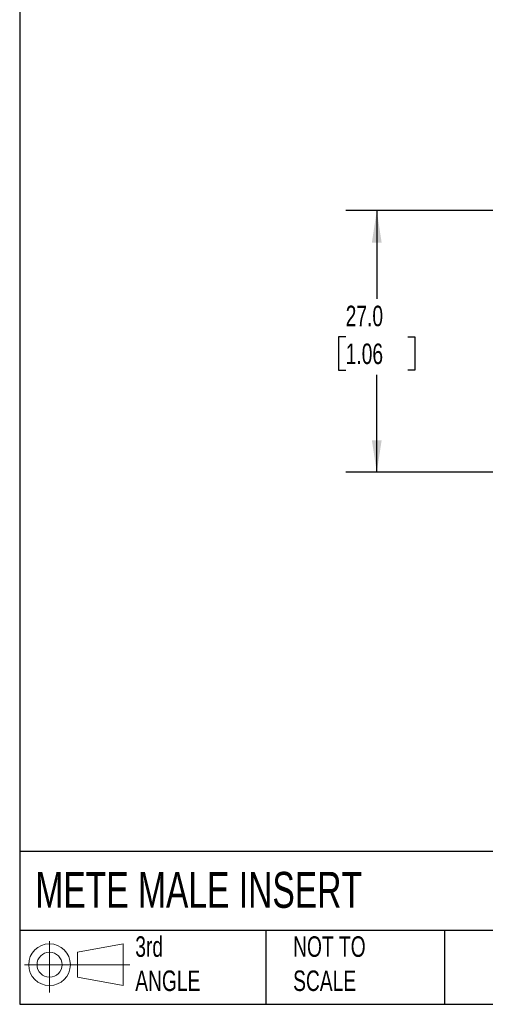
# Model space of a CAD drawing. Header units: millimetres. Extents: x 6 to 273, y 6 to 210.
# Tile 1 of 9: x 6 to 54, y 6 to 108. Entities that reach past the tile are written whole.
import ezdxf

# ---------------------------------------------------------------- set-up
doc = ezdxf.new("R2010")
doc.units = ezdxf.units.MM
doc.linetypes.add('SLD-Solid', pattern=[0])
doc.layers.add('DIMENSIONS', color=140, linetype='SLD-Solid', lineweight=25)
doc.layers.add('TEXT', color=140, linetype='SLD-Solid', lineweight=25)
doc.layers.add('SLD-DEFPOINTS', color=7, linetype='Continuous')
doc.styles.add('SLDTEXTSTYLE0', font='TXT', dxfattribs={"width": 0.7})
doc.dimstyles.new('SLDDIMSTYLE0', dxfattribs={"dimtxt": 2.158008, "dimasz": 3.302, "dimexe": 0, "dimexo": 0.0625, "dimgap": 0.539502, "dimtad": 0, "dimtih": 1, "dimtoh": 1, "dimrnd": 1e-09, "dimzin": 4, "dimdsep": 46, "dimtxsty": 'SLDTEXTSTYLE0', "dimsah": 1, "dimcen": 0.09, "dimadec": 0, "dimazin": 1, "dimtfac": 1, "dimtofl": 0, "dimtmove": 0, "dimatfit": 3, "dimfxl": 0, "dimfrac": 2, "dimtolj": 1, "dimtzin": 12, "dimarcsym": 0})

# ---------------------------------------------------------------- blocks, each defined once
blk = doc.blocks.new('Block11')
at = {"color": 7, "linetype": 'SLD-Solid', "lineweight": 18}
for p, q in [((2.59, 5.31), (2.59, 0)), ((5.48, 4.17), (10.18, 5.03)), ((5.48, 1.6), (5.48, 4.17)), ((10.18, 5.03), (10.18, 0.73)), ((0, 2.88), (10.87, 2.88)), ((5.48, 1.6), (10.18, 0.73))]:
    blk.add_line(p, q, dxfattribs=at)
for radius in [2.15, 1.29]:
    blk.add_circle((2.59, 2.88), radius, dxfattribs=at)
blk = doc.blocks.new('Block12')
at = {"layer": 'SLD-DEFPOINTS'}
blk.add_blockref('Block11', (0, 0), dxfattribs=at)
blk = doc.blocks.new('_D_1')
at = {"layer": 'DIMENSIONS'}
for p, q in [((58.56, 88.25), (40.03, 88.25)), ((43.21, 88.25), (43.21, 79.14)), ((40, 75.23), (39.27, 75.23)), ((39.27, 75.23), (39.27, 71.8)), ((46.41, 75.23), (47.14, 75.23)), ((47.14, 75.23), (47.14, 71.8)), ((39.27, 71.8), (40, 71.8)), ((43.21, 61.25), (43.21, 71.32)), ((47.14, 71.8), (46.41, 71.8)), ((58.56, 61.25), (40.03, 61.25))]:
    blk.add_line(p, q, dxfattribs=at)
for points in [[(43.21, 88.25), (42.7, 84.95), (43.71, 84.95)], [(43.21, 61.25), (43.71, 64.55), (42.7, 64.55)]]:
    blk.add_solid(points, dxfattribs=at)
at = {"layer": 'DIMENSIONS', "char_height": 2.117, "attachment_point": 1, "style": 'SLDTEXTSTYLE0'}
for s, insert in [('27.0', (40, 78.44)), ('1.06', (40, 74.53))]:
    blk.add_mtext(s, dxfattribs=dict(at, insert=insert))

msp = doc.modelspace()

# ---------------------------------------------------------------- linework, layer by layer
at = {"layer": 'TEXT'}
for p, q in [((6.35, 209.55), (6.35, 6.35)), ((273.05, 22.126), (6.35, 22.126)), ((273.05, 13.97), (6.35, 13.97)), ((31.75, 13.97), (31.75, 6.35)), ((50.212, 13.97), (50.212, 6.35)), ((6.35, 6.35), (273.05, 6.35))]:
    msp.add_line(p, q, dxfattribs=at)

# ---------------------------------------------------------------- block references
at = {"layer": 'SLD-DEFPOINTS'}
msp.add_blockref('Block12', (6.838, 7.554), dxfattribs=at)

# ---------------------------------------------------------------- texts
at = {"layer": 'TEXT', "attachment_point": 1, "style": 'SLDTEXTSTYLE0'}
for s, insert, char_height in [('METE MALE INSERT', (7.966, 20.011), 3.70417), ('3rd^JANGLE', (18.282, 13.367), 2.1167), ('NOT TO^JSCALE', (34.575, 13.367), 2.11667)]:
    msp.add_mtext(s, dxfattribs=dict(at, insert=insert, char_height=char_height))

# ---------------------------------------------------------------- dimensions: what is measured, and where the dimension line sits
at = {"layer": 'DIMENSIONS'}
dim = msp.add_linear_dim(base=(43.205, 61.249), p1=(59.83, 88.249), p2=(59.83, 61.249), angle=90, dimstyle='SLDDIMSTYLE0', dxfattribs=at)
dim.commit()
dim.dimension.update_dxf_attribs({"geometry": '_D_1', "text_midpoint": (43.205, 75.231), "dimtype": 160})

doc.saveas('drawing.dxf')
